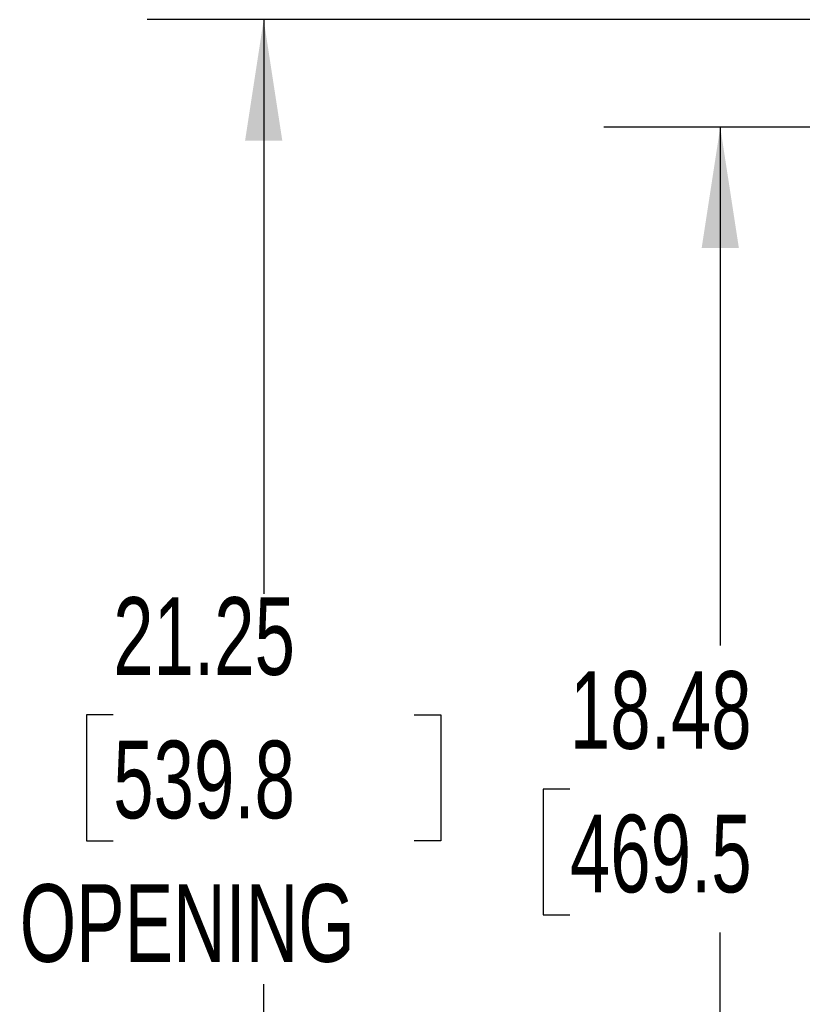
# Model space of a CAD drawing. Header units: inches. Extents: x 0.2 to 10.7, y 0.2 to 7.9.
# Tile 63 of 104: x 4.7 to 5.5, y 4 to 5.1. Entities that reach past the tile are written whole.
import ezdxf

# ---------------------------------------------------------------- set-up
doc = ezdxf.new("R2010")
doc.units = ezdxf.units.IN
doc.header["$MEASUREMENT"] = 0
doc.layers.add('DIMENSIONS', color=140, linetype='Continuous')
doc.styles.add('SLDTEXTSTYLE0', font='TXT', dxfattribs={"width": 0.7})
doc.dimstyles.new('SLDDIMSTYLE0', dxfattribs={"dimtxt": 0.084961, "dimasz": 0.13, "dimexe": 0, "dimexo": 0.0625, "dimgap": 0.02124, "dimtad": 0, "dimtih": 1, "dimtoh": 1, "dimlfac": 12, "dimrnd": 1e-09, "dimzin": 12, "dimdsep": 46, "dimtxsty": 'SLDTEXTSTYLE0', "dimsah": 1, "dimcen": 0.09, "dimadec": 0, "dimazin": 3, "dimtfac": 1, "dimtofl": 0, "dimtmove": 0, "dimatfit": 3, "dimfxl": 0, "dimfrac": 2, "dimtolj": 1, "dimtzin": 12, "dimarcsym": 0})

# ---------------------------------------------------------------- blocks, each defined once
blk = doc.blocks.new('_D_18')
at = {"layer": 'DIMENSIONS'}
for p, q in [((5.7341, 4.9847), (5.29, 4.9847)), ((5.415, 4.9847), (5.415, 4.4281)), ((5.2535, 4.274), (5.2249, 4.274)), ((5.2249, 4.274), (5.2249, 4.139)), ((5.5766, 4.274), (5.6051, 4.274)), ((5.6051, 4.274), (5.6051, 4.139)), ((5.2249, 4.139), (5.2535, 4.139)), ((5.6051, 4.139), (5.5766, 4.139)), ((5.415, 3.4444), (5.415, 4.12)), ((5.7341, 3.4444), (5.29, 3.4444))]:
    blk.add_line(p, q, dxfattribs=at)
for points in [[(5.415, 4.9847), (5.395, 4.8547), (5.435, 4.8547)], [(5.415, 3.4444), (5.435, 3.5744), (5.395, 3.5744)]]:
    blk.add_solid(points, dxfattribs=at)
at = {"layer": 'DIMENSIONS', "char_height": 0.08333, "attachment_point": 1, "style": 'SLDTEXTSTYLE0'}
for s, insert in [('18.48', (5.2535, 4.4005)), ('469.5', (5.2535, 4.2464))]:
    blk.add_mtext(s, dxfattribs=dict(at, insert=insert))
blk = doc.blocks.new('_D_19')
at = {"layer": 'DIMENSIONS'}
for p, q in [((5.7035, 5.1), (4.7997, 5.1)), ((4.9247, 5.1), (4.9247, 4.4836)), ((4.7631, 4.3535), (4.7346, 4.3535)), ((4.7346, 4.3535), (4.7346, 4.2185)), ((5.0863, 4.3535), (5.1148, 4.3535)), ((5.1148, 4.3535), (5.1148, 4.2185)), ((4.7346, 4.2185), (4.7631, 4.2185)), ((5.1148, 4.2185), (5.0863, 4.2185)), ((4.9247, 3.329), (4.9247, 4.0644)), ((5.7035, 3.329), (4.7997, 3.329))]:
    blk.add_line(p, q, dxfattribs=at)
for points in [[(4.9247, 5.1), (4.9047, 4.97), (4.9447, 4.97)], [(4.9247, 3.329), (4.9447, 3.459), (4.9047, 3.459)]]:
    blk.add_solid(points, dxfattribs=at)
at = {"layer": 'DIMENSIONS', "char_height": 0.08333, "attachment_point": 1, "style": 'SLDTEXTSTYLE0'}
for s, insert in [('21.25', (4.7631, 4.4799)), ('539.8', (4.7631, 4.3259)), ('OPENING', (4.6627, 4.1718))]:
    blk.add_mtext(s, dxfattribs=dict(at, insert=insert))

msp = doc.modelspace()

# ---------------------------------------------------------------- dimensions: what is measured, and where the dimension line sits
at = {"layer": 'DIMENSIONS'}
dim = msp.add_linear_dim(base=(4.9247183, 5.0999525), p1=(5.7534831, 3.3290358), p2=(5.7534831, 5.0999525), angle=90, text='<>\\POPENING', dimstyle='SLDDIMSTYLE0', dxfattribs=at)
dim.commit()
dim.dimension.update_dxf_attribs({"geometry": '_D_19', "text_midpoint": (4.9247183, 4.2740263), "dimtype": 160})
dim = msp.add_linear_dim(base=(5.4150349, 4.9847025), p1=(5.7840664, 3.4443692), p2=(5.7840664, 4.9847025), angle=90, dimstyle='SLDDIMSTYLE0', dxfattribs=at)
dim.commit()
dim.dimension.update_dxf_attribs({"geometry": '_D_18', "text_midpoint": (5.4150349, 4.2740263), "dimtype": 160})

doc.saveas('drawing.dxf')
